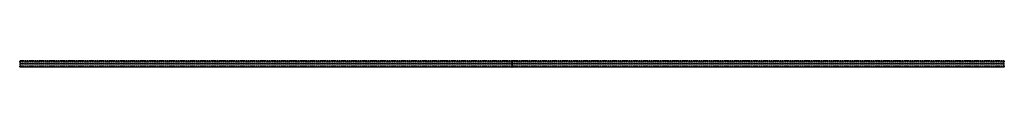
# Model space of a CAD drawing. Header units: millimetres. Extents: x -476 to 476, y -3 to 3.
import ezdxf

# ---------------------------------------------------------------- set-up
doc = ezdxf.new("R2010")
doc.units = ezdxf.units.MM
doc.header["$LTSCALE"] = 10
doc.linetypes.add('ALLCAD_Strich', pattern=[0.2, 0.15, -0.05])
for name, color, linetype in [('BESCH_KONT_sich_schn_ansi_2d', 40, 'Continuous'), ('BESCH_KONT_sich_schn_grun_2d', 10, 'Continuous'), ('BESCH_KONT_sich_schn_seit_2d', 160, 'Continuous')]:
    doc.layers.add(name, color=color, linetype=linetype)

msp = doc.modelspace()

# ---------------------------------------------------------------- linework, layer by layer
at = {"linetype": 'ALLCAD_Strich'}
msp.add_line((476, 3), (-476, 3), dxfattribs=at)
at = {"layer": 'BESCH_KONT_sich_schn_ansi_2d', "linetype": 'ALLCAD_Strich'}
for p, q in [((-476, 0, 2), (-476, 0, 0.29)), ((-476, 0, -0.29), (-476, 0, -2)), ((-476, 0, 0.29), (-476, 0, -0.29)), ((-476, 0, -0.29), (476, 0, -0.29)), ((-476, 0, 0.29), (476, 0, 0.29)), ((476, 0, 2), (-476, 0, 2)), ((476, 0, -2), (-476, 0, -2)), ((-0.01, 0, 0), (-0.01, 0, 0)), ((-0.01, 0, 0.01), (-0.01, 0, 0.01)), ((-0.01, 0, 0), (-0.01, 0, 0.01)), ((-0.01, 0, 0), (-0.01, 0, 0)), ((-0.01, 0, 0.01), (-0.01, 0, 0)), ((-0.01, 0, 0.01), (-0.01, 0, 0.01)), ((-0.01, 0, 0.01), (-0.01, 0, 0)), ((0, 0, 0), (0, 0, 0.01)), ((0, 0, 0), (0, 0, 0.01)), ((0, 0, 0.01), (0, 0, 0.01)), ((0, 0, 0.01), (0, 0, 0)), ((0, 0, 0.01), (0, 0, 0.01)), ((0, 0, 0), (0, 0, 0)), ((0, 0, 0), (0, 0, 0.01)), ((0, 0, 0), (0, 0, 0)), ((0, 0, 0), (0, 0, 0)), ((0, 0, 0), (0, 0, 0)), ((0, 0, 0.01), (0, 0, 0.01)), ((0, 0, 0.01), (0, 0, 0.01)), ((0.01, 0, 0), (0.01, 0, 0)), ((0.01, 0, 0.01), (0.01, 0, 0.01)), ((0.01, 0, 0), (0.01, 0, 0)), ((0.01, 0, 0.01), (0.01, 0, 0)), ((0.01, 0, 0.01), (0.01, 0, 0.01)), ((0.01, 0, 0.01), (0.01, 0, 0)), ((0.01, 0, 0), (0.01, 0, 0.01)), ((476, 0, 0.29), (476, 0, 2)), ((476, 0, -2), (476, 0, -0.29)), ((476, 0, -0.29), (476, 0, 0.29))]:
    msp.add_line(p, q, dxfattribs=at)
at = {"layer": 'BESCH_KONT_sich_schn_ansi_2d', "linetype": 'ALLCAD_Strich', "extrusion": (0, 1, 0)}
for centre, radius, start, end in [((0.01, 0.01), 0.00271, 0, 90), ((0.01, 0), 0.00271, 270, 0), ((0.01, 0.01), 0.00116, 90, 180), ((0.01, 0), 0.00116, 180, 270), ((-0.01, 0.01), 0.00271, 0, 90), ((-0.01, 0), 0.00271, 270, 0), ((0, 0.01), 0.00093, 90, 180), ((0, 0.01), 0.00093, 180, 270), ((-0.01, 0.01), 0.00116, 90, 180), ((-0.01, 0), 0.00116, 180, 270)]:
    msp.add_arc(centre, radius, start, end, dxfattribs=at)
at = {"layer": 'BESCH_KONT_sich_schn_ansi_2d', "linetype": 'ALLCAD_Strich', "extrusion": (0, -1, 0)}
for centre, radius, start, end in [((-0.01, 0), 0.00116, 180, 270), ((-0.01, 0.01), 0.00116, 90, 180), ((-0.01, 0), 0.00271, 270, 0), ((-0.01, 0.01), 0.00271, 0, 90), ((0, 0.01), 0.00217, 270, 0), ((0, 0.01), 0.00217, 0, 90), ((0.01, 0), 0.00116, 180, 270), ((0.01, 0.01), 0.00116, 90, 180), ((0.01, 0), 0.00271, 270, 0), ((0.01, 0.01), 0.00271, 0, 90)]:
    msp.add_arc(centre, radius, start, end, dxfattribs=at)
at = {"layer": 'BESCH_KONT_sich_schn_grun_2d', "linetype": 'ALLCAD_Strich'}
for p, q in [((-476, 3), (-476, 2.71)), ((-476, 1.98), (-476, 2.71)), ((476, 2.71), (-476, 2.71)), ((-476, 1.98), (476, 1.98)), ((-476, 1.98), (-476, -1.98)), ((476, 2.71), (476, 3)), ((476, 2.71), (476, 1.98)), ((476, -1.98), (476, 1.98)), ((476, -1.98), (-476, -1.98)), ((-476, -2.71), (-476, -1.98)), ((-476, -2.71), (-476, -3)), ((-476, -2.71), (476, -2.71)), ((-0.01, -3), (-476, -3)), ((-0.01, -3), (-0.01, -3)), ((-0.01, -3), (-0.01, -3.01)), ((-0.01, -3), (-0.01, -3.01)), ((-0.01, -3), (-0.01, -3)), ((-0.01, -3), (-0.01, -3.01)), ((-0.01, -3), (0, -3)), ((-0.01, -3), (-0.01, -3.01)), ((-0.01, -3), (-0.01, -3.01)), ((-0.01, -3), (-0.01, -3.01)), ((-0.01, -3), (-0.01, -3.01)), ((-0.01, -3.01), (-0.01, -3.01)), ((-0.01, -3.01), (-0.01, -3.01)), ((-0.01, -3.01), (0, -3.01)), ((0, -3), (0, -3.01)), ((0.01, -3), (0, -3)), ((0, -3), (0, -3.01)), ((0, -3), (0, -3)), ((0, -3), (0, -3)), ((0, -3), (0, -3.01)), ((0, -3), (0, -3.01)), ((0, -3), (0, -3.01)), ((0, -3), (0, -3)), ((0, -3), (0, -3)), ((0, -3.01), (0, -3)), ((0, -3), (0, -3.01)), ((0, -3), (0, -3.01)), ((0, -3), (0, -3.01)), ((0.01, -3.01), (0, -3.01)), ((0, -3.01), (0, -3.01)), ((0, -3.01), (0, -3.01)), ((0.01, -3), (0.01, -3)), ((0.01, -3), (0.01, -3.01)), ((0.01, -3), (0.01, -3.01)), ((0.01, -3), (0.01, -3)), ((0.01, -3), (0.01, -3.01)), ((476, -3), (0.01, -3)), ((0.01, -3), (0.01, -3.01)), ((0.01, -3), (0.01, -3.01)), ((0.01, -3), (0.01, -3.01)), ((0.01, -3), (0.01, -3.01)), ((0.01, -3.01), (0.01, -3.01)), ((0.01, -3.01), (0.01, -3.01)), ((476, -1.98), (476, -2.71)), ((476, -3), (476, -2.71))]:
    msp.add_line(p, q, dxfattribs=at)
at = {"layer": 'BESCH_KONT_sich_schn_seit_2d', "linetype": 'ALLCAD_Strich'}
for p, q in [((0, 1.98, 0.29), (0, 2.71, 0.29)), ((0, 2.71, -0.29), (0, 1.98, -0.29)), ((0, -1.98, -0.29), (0, -2.71, -0.29)), ((0, -2.71, 0.29), (0, -1.98, 0.29)), ((0, -3, 0.01), (0, -3.01, 0.01)), ((0, -3, 0.01), (0, -3, 0.01)), ((0, -3, 0.01), (0, -3.01, 0.01)), ((0, -3, 0), (0, -3, 0.01)), ((0, -3, 0), (0, -3.01, 0)), ((0, -3, 0), (0, -3, 0)), ((0, -3, 0), (0, -3.01, 0)), ((0, -3, 0), (0, -3.01, 0)), ((0, -3, 0.01), (0, -3.01, 0.01)), ((0, -3.01, 0.01), (0, -3, 0.01)), ((0, -3, 0.01), (0, -3.01, 0.01)), ((0, -3, 0), (0, -3.01, 0)), ((0, -3, 0.01), (0, -3.01, 0.01)), ((0, -3, 0.01), (0, -3.01, 0.01)), ((0, -3, 0), (0, -3.01, 0)), ((0, -3, 0), (0, -3.01, 0)), ((0, -3, 0.01), (0, -3.01, 0.01)), ((0, -3, 0.01), (0, -3.01, 0.01)), ((0, -3.01, 0.01), (0, -3.01, 0.01)), ((0, -3.01, 0), (0, -3.01, 0.01)), ((0, -3.01, 0), (0, -3.01, 0))]:
    msp.add_line(p, q, dxfattribs=at)
at = {"layer": 'BESCH_KONT_sich_schn_seit_2d', "linetype": 'ALLCAD_Strich', "extrusion": (-1, 0, 0)}
for centre, radius, start, end in [((-2.71, 0), 0.294, 90, 270), ((0, 0), 2, 8.46337, 171.53663), ((0, 0), 2, 188.46337, 351.53663), ((2.71, 0), 0.294, 270, 90)]:
    msp.add_arc(centre, radius, start, end, dxfattribs=at)

doc.saveas('drawing.dxf')
